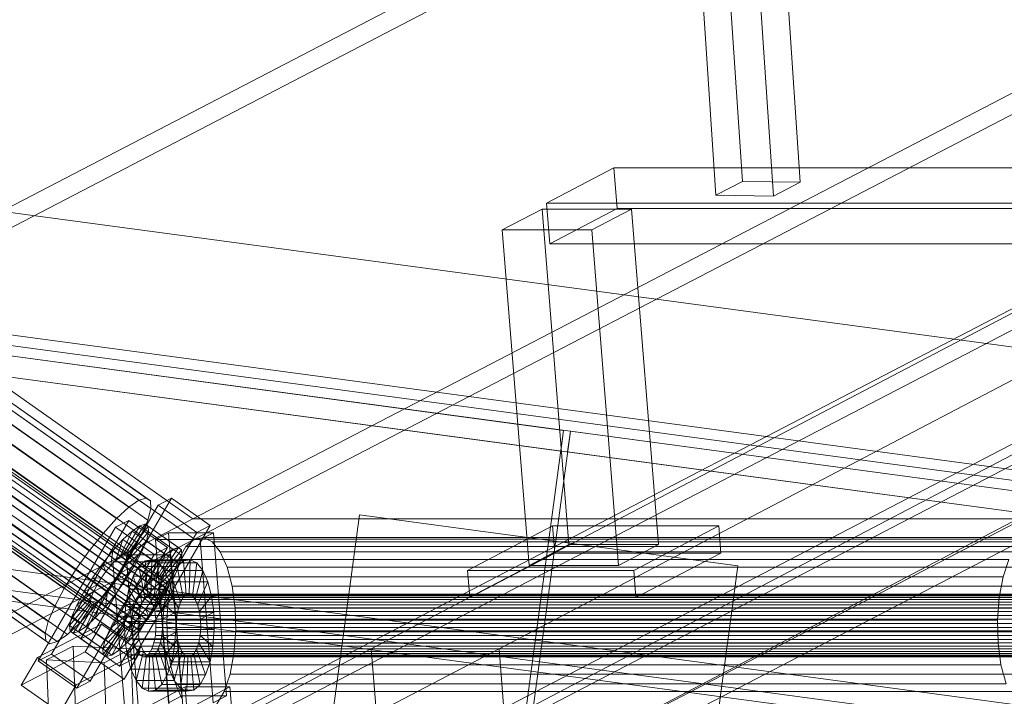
# Model space of a CAD drawing. Header units: millimetres. Extents: x -4738 to 65662, y -68080 to 6847.
# Tile 44 of 256: x -3677 to -3394, y -35137 to -34942. Entities that reach past the tile are written whole.
import ezdxf

# ---------------------------------------------------------------- set-up
doc = ezdxf.new("R2010")
doc.units = ezdxf.units.MM
for name, color, linetype, lineweight in [('COTAS_P', 1, 'Continuous', 0), ('frontal_C09', 7, 'Continuous', 0), ('frontal_C10', 7, 'Continuous', 0)]:
    doc.layers.add(name, color=color, linetype=linetype, lineweight=lineweight)
doc.dimstyles.new('R19_100', dxfattribs={"dimtxt": 250, "dimasz": 150, "dimexe": 150, "dimexo": 80, "dimgap": 100, "dimtad": 1, "dimtih": 1, "dimtoh": 1, "dimdsep": 46, "dimcen": 0.09, "dimadec": 0, "dimazin": 0, "dimtfac": 1, "dimtdec": 4, "dimtofl": 0, "dimtmove": 0, "dimatfit": 3, "dimfxl": 1, "dimtolj": 1, "dimtzin": 0, "dimarcsym": 0})

# ---------------------------------------------------------------- blocks, each defined once
blk = doc.blocks.new('DIM_R30_46')
at = {"layer": 'COTAS_P'}
for p, q in [((-4100, -35030), (-4219.91, -35921.98)), ((140, -35600), (20.09, -36491.98)), ((-4219.91, -35921.98), (-4065.25, -35897.36)), ((20.09, -36491.98), (-4219.91, -35921.98)), ((-4219.91, -35921.98), (-4077.24, -35986.56)), ((20.09, -36491.98), (-122.58, -36427.39)), ((20.09, -36491.98), (-134.57, -36516.59))]:
    blk.add_line(p, q, dxfattribs=at)
blk.add_text('4278.14 P', height=250, rotation=172.3434, dxfattribs=at).set_placement((-2113.24, -36306.08))

msp = doc.modelspace()

# ---------------------------------------------------------------- linework, layer by layer
at = {"layer": 'frontal_C09'}
for p, q in [((92.26, -35504.79), (-4028.81, -34950.779)), ((147.061, -35547.473), (-4092.939, -34977.473)), ((146.662, -35550.446), (-4093.338, -34980.446)), ((87.596, -35539.478), (-4033.473, -34985.467)), ((77.286, -35541.119), (-4023.962, -34989.772)), ((76.886, -35544.093), (-4024.362, -34992.746)), ((-3520.75, -35060.448), (-3994.629, -34996.743)), ((47.154, -35540.095), (-3994.629, -34996.743)), ((-3521.55, -35066.395), (-3995.429, -35002.689)), ((46.354, -35546.042), (-3995.429, -35002.689)), ((207.511, -35623.202), (-4171.241, -35034.549)), ((206.711, -35629.148), (-4172.041, -35040.495)), ((206.311, -35632.121), (-4172.44, -35043.468)), ((-3520.75, -35060.448), (-3543.001, -35225.959)), ((-3541.018, -35226.226), (-3518.768, -35060.715)), ((-3520.75, -35060.448), (-3521.55, -35066.395)), ((-3519.568, -35066.661), (-3518.768, -35060.715)), ((-2331.449, -35220.331), (-3518.768, -35060.715)), ((-2332.248, -35226.277), (-3519.568, -35066.661)), ((-3594.846, -35198.809), (-3579.523, -35084.835)), ((-3470.504, -35099.491), (-3579.523, -35084.835)), ((-3470.504, -35099.491), (-3485.826, -35213.465))]:
    msp.add_line(p, q, dxfattribs=at)
at = {"layer": 'frontal_C10'}
for p, q in [((-3482.426, -34790.191), (-3469.192, -34988.692)), ((-3452.605, -34988.942), (-3465.838, -34790.441)), ((-3476.848, -34992.702), (-3490.082, -34794.201)), ((-3460.261, -34992.952), (-3473.495, -34794.451)), ((-3723.437, -35018.463), (-3348.158, -34823.48)), ((-3347.691, -34829.36), (-3722.97, -35024.343)), ((-3116.784, -34882.786), (-3576.163, -35123.359)), ((-3539.343, -35123.359), (-3079.964, -34882.786)), ((-3627.602, -35085.916), (-3252.324, -34890.933)), ((-3507.938, -35085.916), (-3132.659, -34890.933)), ((-3251.857, -34896.813), (-3627.136, -35091.796)), ((-3132.192, -34896.813), (-3507.471, -35091.796)), ((-3573.03, -35162.547), (-3113.65, -34921.974)), ((-3536.21, -35162.547), (-3076.83, -34921.974)), ((-3643.127, -35080.564), (-3822.816, -34954.089)), ((-3641.005, -35079.94), (-3820.694, -34953.466)), ((-3639.83, -35080.748), (-3819.519, -34954.274)), ((-3637.39, -35104.554), (-3845.83, -34957.844)), ((-3636.354, -35103.841), (-3844.794, -34957.131)), ((-3635.602, -35103.62), (-3844.042, -34956.91)), ((-3635.186, -35103.906), (-3843.625, -34957.196)), ((-3635.133, -35104.68), (-3843.573, -34957.97)), ((-3646.051, -35082.576), (-3825.74, -34956.102)), ((-3639.682, -35082.932), (-3819.371, -34956.458)), ((-3640.018, -35107.232), (-3848.458, -34960.522)), ((-3638.64, -35105.711), (-3847.08, -34959)), ((-3636.11, -35107.451), (-3844.549, -34960.74)), ((-3635.448, -35105.889), (-3843.888, -34959.179)), ((-3649.578, -35085.84), (-3829.268, -34959.366)), ((-3640.571, -35086.344), (-3820.26, -34959.87)), ((-3641.431, -35109.014), (-3849.871, -34962.304)), ((-3845.511, -34962.548), (-3637.072, -35109.258)), ((-3653.469, -35090.134), (-3833.158, -34963.659)), ((-3643.98, -35112.867), (-3852.42, -34966.156)), ((-3642.783, -35110.936), (-3851.222, -34964.226)), ((-3639.62, -35113.111), (-3848.06, -34966.4)), ((-3638.269, -35111.189), (-3846.709, -34964.478)), ((-3642.437, -35090.751), (-3822.126, -34964.277)), ((-3644.942, -35114.674), (-3853.382, -34967.964)), ((-3641.034, -35114.893), (-3849.473, -34968.183)), ((-3657.457, -35095.164), (-3837.146, -34968.69)), ((-3824.842, -34969.378), (-3645.152, -35095.853)), ((-3645.919, -35117.445), (-3854.358, -34970.734)), ((-3645.866, -35118.219), (-3854.306, -34971.508)), ((-3645.604, -35116.236), (-3854.043, -34969.525)), ((-3645.45, -35118.505), (-3853.89, -34971.795)), ((-3644.698, -35118.284), (-3853.138, -34971.574)), ((-3643.662, -35117.571), (-3852.102, -34970.861)), ((-3642.412, -35116.415), (-3850.852, -34969.704)), ((-3661.27, -35100.588), (-3840.96, -34974.114)), ((-3648.532, -35101.301), (-3828.221, -34974.826)), ((-3664.65, -35106.037), (-3844.339, -34979.562)), ((-3652.346, -35106.725), (-3832.035, -34980.251)), ((-3667.365, -35111.138), (-3847.055, -34984.664)), ((-3656.334, -35111.755), (-3836.023, -34985.281)), ((-3506.238, -34984.793), (-3525.685, -34994.977)), ((-2723.816, -34984.793), (-3506.238, -34984.793)), ((-3506.238, -34984.793), (-3505.298, -34996.549)), ((-3669.231, -35115.545), (-3848.921, -34989.07)), ((-3476.848, -34992.702), (-3469.192, -34988.692)), ((-3469.192, -34988.692), (-3452.605, -34988.942)), ((-3452.605, -34988.942), (-3460.261, -34992.952)), ((-3660.224, -35116.049), (-3839.913, -34989.574)), ((-3670.12, -35118.957), (-3849.81, -34992.482)), ((-3669.973, -35121.141), (-3849.662, -34994.667)), ((-3666.676, -35121.326), (-3846.365, -34994.851)), ((-3663.751, -35119.313), (-3843.441, -34992.839)), ((-3525.685, -34994.977), (-2743.263, -34994.977)), ((-3524.745, -35006.733), (-3525.685, -34994.977)), ((-3460.261, -34992.952), (-3476.848, -34992.702)), ((-3668.798, -35121.949), (-3848.487, -34995.474)), ((-3526.926, -34996.675), (-3538.41, -35002.689)), ((-3501.152, -34996.675), (-3526.926, -34996.675)), ((-3526.926, -34996.675), (-3519.195, -35093.355)), ((-3524.745, -35006.733), (-3505.298, -34996.549)), ((-3512.636, -35002.689), (-3501.152, -34996.675)), ((-3505.298, -34996.549), (-2722.876, -34996.549)), ((-3493.421, -35093.355), (-3501.152, -34996.675)), ((-3538.41, -35002.689), (-3512.636, -35002.689)), ((-3530.68, -35099.37), (-3538.41, -35002.689)), ((-3512.636, -35002.689), (-3504.906, -35099.37)), ((-2742.323, -35006.733), (-3524.745, -35006.733)), ((-3723.437, -35018.463), (-3627.602, -35085.916)), ((-3303.141, -35018.463), (-3678.419, -35213.446)), ((-3627.136, -35091.796), (-3722.97, -35024.343)), ((-3677.953, -35219.326), (-3302.674, -35024.343)), ((-3633.783, -35079.966), (-3656.034, -35118.481)), ((-3643.127, -35080.564), (-3641.005, -35079.94)), ((-3641.005, -35079.94), (-3639.83, -35080.748)), ((-3633.783, -35079.966), (-3637.621, -35081.971)), ((-3622.602, -35087.835), (-3633.783, -35079.966)), ((-3659.873, -35120.486), (-3637.621, -35081.971)), ((-3649.578, -35085.84), (-3646.051, -35082.576)), ((-3646.051, -35082.576), (-3643.127, -35080.564)), ((-3639.682, -35082.932), (-3640.571, -35086.344)), ((-3639.83, -35080.748), (-3639.682, -35082.932)), ((-3637.621, -35081.971), (-3626.441, -35089.84)), ((-4002.881, -35280.899), (-3627.602, -35085.916)), ((-3883.216, -35280.899), (-3507.938, -35085.916)), ((-3763.552, -35280.899), (-3388.273, -35085.916)), ((-3672.155, -35126.901), (-3649.903, -35088.386)), ((-3646.065, -35086.381), (-3668.316, -35124.896)), ((-3653.469, -35090.134), (-3649.578, -35085.84)), ((-3646.065, -35086.381), (-3649.903, -35088.386)), ((-3649.903, -35088.386), (-3638.723, -35096.255)), ((-3642.899, -35087.947), (-3647.535, -35095.971)), ((-3641.312, -35087.481), (-3646.783, -35095.751)), ((-3640.433, -35088.085), (-3646.366, -35096.037)), ((-3634.884, -35094.251), (-3646.065, -35086.381)), ((-3642.899, -35087.947), (-3645.086, -35089.453)), ((-3644.854, -35126.35), (-3622.602, -35087.835)), ((-3641.312, -35087.481), (-3642.899, -35087.947)), ((-3633.315, -35094.693), (-3642.899, -35087.947)), ((-3640.571, -35086.344), (-3642.437, -35090.751)), ((-3640.433, -35088.085), (-3641.312, -35087.481)), ((-3631.728, -35094.226), (-3641.312, -35087.481)), ((-3640.322, -35089.719), (-3640.433, -35088.085)), ((-3630.849, -35094.831), (-3640.433, -35088.085)), ((-3627.602, -35085.916), (-3507.938, -35085.916)), ((-3626.441, -35089.84), (-3622.602, -35087.835)), ((-3523.89, -35087.988), (-3548.39, -35100.818)), ((-3476.024, -35087.988), (-3523.89, -35087.988)), ((-3523.89, -35087.988), (-3523.263, -35095.826)), ((-3507.938, -35085.916), (-3388.273, -35085.916)), ((-3500.524, -35100.818), (-3476.024, -35087.988)), ((-3475.397, -35095.826), (-3476.024, -35087.988)), ((-3657.457, -35095.164), (-3653.469, -35090.134)), ((-3626.441, -35089.84), (-3648.692, -35128.355)), ((-3645.086, -35089.453), (-3648.571, -35096.685)), ((-3645.086, -35089.453), (-3647.725, -35091.895)), ((-3640.322, -35089.719), (-3646.314, -35096.811)), ((-3642.437, -35090.751), (-3645.152, -35095.853)), ((-3635.503, -35096.198), (-3645.086, -35089.453)), ((-3640.987, -35092.272), (-3640.322, -35089.719)), ((-3630.739, -35096.465), (-3640.322, -35089.719)), ((-3634.557, -35089.938), (-3638.385, -35091.942)), ((-3621.67, -35089.938), (-3634.557, -35089.938)), ((-3634.557, -35089.938), (-3630.797, -35136.963)), ((-3624.551, -35091.326), (-3627.136, -35091.796)), ((-3625.498, -35091.942), (-3621.67, -35089.938)), ((-3622.007, -35092.584), (-3624.551, -35091.326)), ((-3385.222, -35091.326), (-3624.551, -35091.326)), ((-3617.91, -35136.963), (-3621.67, -35089.938)), ((-3627.136, -35091.796), (-4002.414, -35286.779)), ((-3507.471, -35091.796), (-3882.75, -35286.779)), ((-3387.806, -35091.796), (-3763.085, -35286.779)), ((-3657.136, -35132.766), (-3634.884, -35094.251)), ((-3647.725, -35091.895), (-3650.635, -35095.106)), ((-3647.725, -35091.895), (-3649.821, -35097.841)), ((-3638.142, -35098.64), (-3647.725, -35091.895)), ((-3640.987, -35092.272), (-3646.629, -35098.02)), ((-3642.383, -35095.568), (-3640.987, -35092.272)), ((-3631.404, -35099.017), (-3640.987, -35092.272)), ((-3638.723, -35096.255), (-3634.884, -35094.251)), ((-3638.385, -35091.942), (-3625.498, -35091.942)), ((-3634.625, -35138.968), (-3638.385, -35091.942)), ((-3637.199, -35102.496), (-3631.728, -35094.226)), ((-3633.315, -35094.693), (-3631.728, -35094.226)), ((-3629.585, -35093.962), (-3631.731, -35097.676)), ((-3631.728, -35094.226), (-3630.849, -35094.831)), ((-3627.136, -35091.796), (-3629.585, -35093.962)), ((-3390.255, -35093.962), (-3629.585, -35093.962)), ((-3507.471, -35091.796), (-3627.136, -35091.796)), ((-3387.806, -35091.796), (-3627.136, -35091.796)), ((-3625.498, -35091.942), (-3621.738, -35138.968)), ((-3619.677, -35095.484), (-3622.007, -35092.584)), ((-3382.678, -35092.584), (-3622.007, -35092.584)), ((-3530.68, -35099.37), (-3519.195, -35093.355)), ((-3519.195, -35093.355), (-3493.421, -35093.355)), ((-3387.806, -35091.796), (-3507.471, -35091.796)), ((-3493.421, -35093.355), (-3504.906, -35099.37)), ((-3661.27, -35100.588), (-3657.457, -35095.164)), ((-3638.723, -35096.255), (-3660.974, -35134.77)), ((-3650.635, -35095.106), (-3653.618, -35098.869)), ((-3650.635, -35095.106), (-3651.199, -35099.362)), ((-3641.052, -35101.852), (-3650.635, -35095.106)), ((-3646.807, -35096.353), (-3650.635, -35098.358)), ((-3649.821, -35097.841), (-3648.571, -35096.685)), ((-3648.571, -35096.685), (-3647.535, -35095.971)), ((-3648.571, -35096.685), (-3638.987, -35103.43)), ((-3645.152, -35095.853), (-3648.532, -35101.301)), ((-3647.535, -35095.971), (-3646.783, -35095.751)), ((-3647.535, -35095.971), (-3637.951, -35102.717)), ((-3642.383, -35095.568), (-3647.29, -35099.581)), ((-3633.92, -35096.353), (-3646.807, -35096.353)), ((-3646.807, -35096.353), (-3643.047, -35143.378)), ((-3646.783, -35095.751), (-3646.366, -35096.037)), ((-3646.783, -35095.751), (-3637.199, -35102.496)), ((-3646.314, -35096.811), (-3646.629, -35098.02)), ((-3646.366, -35096.037), (-3646.314, -35096.811)), ((-3646.366, -35096.037), (-3636.783, -35102.782)), ((-3646.314, -35096.811), (-3636.731, -35103.556)), ((-3644.414, -35099.384), (-3642.383, -35095.568)), ((-3632.8, -35102.313), (-3642.383, -35095.568)), ((-3638.987, -35103.43), (-3635.503, -35096.198)), ((-3638.142, -35098.64), (-3635.503, -35096.198)), ((-3637.951, -35102.717), (-3633.315, -35094.693)), ((-3637.748, -35098.358), (-3633.92, -35096.353)), ((-3636.783, -35102.782), (-3630.849, -35094.831)), ((-3636.731, -35103.556), (-3630.739, -35096.465)), ((-3635.503, -35096.198), (-3633.315, -35094.693)), ((-3630.16, -35143.378), (-3633.92, -35096.353)), ((-3630.739, -35096.465), (-3631.404, -35099.017)), ((-3630.849, -35094.831), (-3630.739, -35096.465)), ((-3617.72, -35099.829), (-3619.677, -35095.484)), ((-3380.348, -35095.484), (-3619.677, -35095.484)), ((-3547.763, -35108.656), (-3523.263, -35095.826)), ((-3523.263, -35095.826), (-3475.397, -35095.826)), ((-3475.397, -35095.826), (-3499.898, -35108.656)), ((-3653.618, -35098.869), (-3656.471, -35102.926)), ((-3653.618, -35098.869), (-3652.612, -35101.145)), ((-3644.035, -35105.614), (-3653.618, -35098.869)), ((-3652.612, -35101.145), (-3651.199, -35099.362)), ((-3651.199, -35099.362), (-3649.821, -35097.841)), ((-3651.199, -35099.362), (-3641.616, -35106.108)), ((-3650.635, -35098.358), (-3637.748, -35098.358)), ((-3646.875, -35145.383), (-3650.635, -35098.358)), ((-3649.821, -35097.841), (-3640.237, -35104.586)), ((-3648.252, -35101.389), (-3644.414, -35099.384)), ((-3647.29, -35099.581), (-3648.252, -35101.389)), ((-3646.629, -35098.02), (-3647.29, -35099.581)), ((-3647.29, -35099.581), (-3637.707, -35106.326)), ((-3646.942, -35103.46), (-3644.414, -35099.384)), ((-3646.629, -35098.02), (-3637.046, -35104.765)), ((-3643.194, -35099.687), (-3644.8, -35102.465)), ((-3644.414, -35099.384), (-3634.831, -35106.129)), ((-3641.362, -35098.066), (-3643.194, -35099.687)), ((-3643.194, -35099.687), (-3641.447, -35108.631)), ((-3632.148, -35099.687), (-3643.194, -35099.687)), ((-3639.429, -35097.715), (-3641.362, -35098.066)), ((-3641.362, -35098.066), (-3640.579, -35107.863)), ((-3630.316, -35098.066), (-3641.362, -35098.066)), ((-3641.052, -35101.852), (-3638.142, -35098.64)), ((-3640.237, -35104.586), (-3638.142, -35098.64)), ((-3639.429, -35097.715), (-3639.663, -35107.697)), ((-3637.526, -35098.656), (-3639.429, -35097.715)), ((-3628.383, -35097.715), (-3639.429, -35097.715)), ((-3637.526, -35098.656), (-3638.762, -35108.143)), ((-3637.748, -35098.358), (-3633.988, -35145.383)), ((-3635.783, -35100.825), (-3637.526, -35098.656)), ((-3626.48, -35098.656), (-3637.526, -35098.656)), ((-3637.046, -35104.765), (-3631.404, -35099.017)), ((-3633.754, -35102.465), (-3632.148, -35099.687)), ((-3631.731, -35097.676), (-3633.429, -35102.685)), ((-3631.404, -35099.017), (-3632.8, -35102.313)), ((-3632.148, -35099.687), (-3630.316, -35098.066)), ((-3630.401, -35108.631), (-3632.148, -35099.687)), ((-3392.402, -35097.676), (-3631.731, -35097.676)), ((-3630.316, -35098.066), (-3628.383, -35097.715)), ((-3629.533, -35107.863), (-3630.316, -35098.066)), ((-3628.617, -35107.697), (-3628.383, -35097.715)), ((-3628.383, -35097.715), (-3626.48, -35098.656)), ((-3627.716, -35108.143), (-3626.48, -35098.656)), ((-3626.48, -35098.656), (-3624.737, -35100.825)), ((-3616.269, -35105.322), (-3617.72, -35099.829)), ((-3378.391, -35099.829), (-3617.72, -35099.829)), ((-3504.906, -35099.37), (-3530.68, -35099.37)), ((-3394.099, -35102.685), (-3392.402, -35097.676)), ((-3664.65, -35106.037), (-3661.27, -35100.588)), ((-3653.963, -35103.067), (-3652.612, -35101.145)), ((-3652.612, -35101.145), (-3643.029, -35107.89)), ((-3648.532, -35101.301), (-3652.346, -35106.725)), ((-3648.252, -35101.389), (-3649.45, -35103.319)), ((-3638.669, -35108.134), (-3648.252, -35101.389)), ((-3644.8, -35102.465), (-3646.07, -35106.212)), ((-3644.8, -35102.465), (-3642.207, -35109.947)), ((-3633.754, -35102.465), (-3644.8, -35102.465)), ((-3644.035, -35105.614), (-3641.052, -35101.852)), ((-3641.616, -35106.108), (-3641.052, -35101.852)), ((-3637.951, -35102.717), (-3638.987, -35103.43)), ((-3637.199, -35102.496), (-3637.951, -35102.717)), ((-3635.783, -35100.825), (-3637.936, -35109.17)), ((-3637.707, -35106.326), (-3632.8, -35102.313)), ((-3636.783, -35102.782), (-3637.199, -35102.496)), ((-3636.731, -35103.556), (-3636.783, -35102.782)), ((-3634.319, -35104.075), (-3635.783, -35100.825)), ((-3624.737, -35100.825), (-3635.783, -35100.825)), ((-3635.024, -35106.212), (-3633.754, -35102.465)), ((-3632.8, -35102.313), (-3634.831, -35106.129)), ((-3633.429, -35102.685), (-3634.562, -35108.648)), ((-3631.161, -35109.947), (-3633.754, -35102.465)), ((-3394.099, -35102.685), (-3633.429, -35102.685)), ((-3626.89, -35109.17), (-3624.737, -35100.825)), ((-3624.737, -35100.825), (-3623.273, -35104.075)), ((-3548.39, -35100.818), (-3500.524, -35100.818)), ((-3547.763, -35108.656), (-3548.39, -35100.818)), ((-3500.524, -35100.818), (-3499.898, -35108.656)), ((-3395.232, -35108.648), (-3394.099, -35102.685)), ((-3656.471, -35102.926), (-3658.999, -35107.002)), ((-3658.999, -35107.002), (-3655.161, -35104.997)), ((-3656.471, -35102.926), (-3653.963, -35103.067)), ((-3646.888, -35109.672), (-3656.471, -35102.926)), ((-3656.123, -35106.805), (-3655.161, -35104.997)), ((-3655.161, -35104.997), (-3653.963, -35103.067)), ((-3655.161, -35104.997), (-3645.578, -35111.743)), ((-3653.963, -35103.067), (-3644.38, -35109.812)), ((-3650.801, -35105.241), (-3652.214, -35107.024)), ((-3649.45, -35103.319), (-3650.801, -35105.241)), ((-3649.795, -35107.517), (-3650.801, -35105.241)), ((-3650.801, -35105.241), (-3641.218, -35111.987)), ((-3649.795, -35107.517), (-3646.942, -35103.46)), ((-3646.942, -35103.46), (-3649.45, -35103.319)), ((-3649.45, -35103.319), (-3639.866, -35110.065)), ((-3637.359, -35110.205), (-3646.942, -35103.46)), ((-3646.888, -35109.672), (-3644.035, -35105.614)), ((-3643.029, -35107.89), (-3644.035, -35105.614)), ((-3640.237, -35104.586), (-3641.616, -35106.108)), ((-3638.987, -35103.43), (-3640.237, -35104.586)), ((-3638.64, -35105.711), (-3637.39, -35104.554)), ((-3637.707, -35106.326), (-3637.046, -35104.765)), ((-3637.39, -35104.554), (-3636.354, -35103.841)), ((-3634.319, -35104.075), (-3637.243, -35110.709)), ((-3637.046, -35104.765), (-3636.731, -35103.556)), ((-3636.354, -35103.841), (-3635.602, -35103.62)), ((-3635.602, -35103.62), (-3635.186, -35103.906)), ((-3635.133, -35104.68), (-3635.448, -35105.889)), ((-3635.186, -35103.906), (-3635.133, -35104.68)), ((-3633.233, -35108.184), (-3634.319, -35104.075)), ((-3623.273, -35104.075), (-3634.319, -35104.075)), ((-3626.197, -35110.709), (-3623.273, -35104.075)), ((-3623.273, -35104.075), (-3622.188, -35108.184)), ((-3615.422, -35111.589), (-3616.269, -35105.322)), ((-3376.939, -35105.322), (-3616.269, -35105.322)), ((-3667.365, -35111.138), (-3664.65, -35106.037)), ((-3662.426, -35114.115), (-3656.784, -35108.366)), ((-3661.03, -35110.818), (-3656.123, -35106.805)), ((-3658.999, -35107.002), (-3661.03, -35110.818)), ((-3649.416, -35113.747), (-3658.999, -35107.002)), ((-3657.099, -35109.575), (-3656.784, -35108.366)), ((-3656.784, -35108.366), (-3656.123, -35106.805)), ((-3656.784, -35108.366), (-3647.201, -35115.112)), ((-3652.346, -35106.725), (-3656.334, -35111.755)), ((-3656.123, -35106.805), (-3646.54, -35113.55)), ((-3652.214, -35107.024), (-3653.593, -35108.545)), ((-3652.778, -35111.28), (-3652.214, -35107.024)), ((-3652.778, -35111.28), (-3649.795, -35107.517)), ((-3652.214, -35107.024), (-3642.631, -35113.769)), ((-3640.212, -35114.262), (-3649.795, -35107.517)), ((-3646.07, -35106.212), (-3646.917, -35110.672)), ((-3646.07, -35106.212), (-3642.809, -35111.722)), ((-3635.024, -35106.212), (-3646.07, -35106.212)), ((-3643.029, -35107.89), (-3644.38, -35109.812)), ((-3642.42, -35107.863), (-3643.288, -35108.631)), ((-3641.616, -35106.108), (-3643.029, -35107.89)), ((-3641.504, -35107.697), (-3642.42, -35107.863)), ((-3369.953, -35107.863), (-3642.42, -35107.863)), ((-3640.603, -35108.143), (-3641.504, -35107.697)), ((-3369.037, -35107.697), (-3641.504, -35107.697)), ((-3641.447, -35108.631), (-3640.579, -35107.863)), ((-3641.431, -35109.014), (-3640.018, -35107.232)), ((-3639.777, -35109.17), (-3640.603, -35108.143)), ((-3368.136, -35108.143), (-3640.603, -35108.143)), ((-3640.579, -35107.863), (-3639.663, -35107.697)), ((-3640.579, -35107.863), (-3629.533, -35107.863)), ((-3640.018, -35107.232), (-3638.64, -35105.711)), ((-3639.866, -35110.065), (-3638.669, -35108.134)), ((-3639.663, -35107.697), (-3638.762, -35108.143)), ((-3639.663, -35107.697), (-3628.617, -35107.697)), ((-3638.762, -35108.143), (-3637.936, -35109.17)), ((-3638.762, -35108.143), (-3627.716, -35108.143)), ((-3634.831, -35106.129), (-3638.669, -35108.134)), ((-3638.669, -35108.134), (-3637.707, -35106.326)), ((-3634.831, -35106.129), (-3637.359, -35110.205)), ((-3636.11, -35107.451), (-3637.072, -35109.258)), ((-3633.233, -35108.184), (-3636.728, -35112.656)), ((-3635.448, -35105.889), (-3636.11, -35107.451)), ((-3635.871, -35110.672), (-3635.024, -35106.212)), ((-3631.763, -35111.722), (-3635.024, -35106.212)), ((-3632.6, -35112.872), (-3633.233, -35108.184)), ((-3622.188, -35108.184), (-3633.233, -35108.184)), ((-3629.533, -35107.863), (-3630.401, -35108.631)), ((-3628.617, -35107.697), (-3629.533, -35107.863)), ((-3627.716, -35108.143), (-3628.617, -35107.697)), ((-3626.89, -35109.17), (-3627.716, -35108.143)), ((-3625.683, -35112.656), (-3622.188, -35108.184)), ((-3622.188, -35108.184), (-3621.554, -35112.872)), ((-3669.231, -35115.545), (-3667.365, -35111.138)), ((-3663.091, -35116.667), (-3657.099, -35109.575)), ((-3662.981, -35118.301), (-3657.047, -35110.349)), ((-3661.03, -35110.818), (-3662.426, -35114.115)), ((-3662.102, -35118.905), (-3656.631, -35110.636)), ((-3651.447, -35117.563), (-3661.03, -35110.818)), ((-3660.514, -35118.439), (-3655.879, -35110.415)), ((-3658.327, -35116.933), (-3654.843, -35109.702)), ((-3657.099, -35109.575), (-3647.516, -35116.321)), ((-3657.047, -35110.349), (-3657.099, -35109.575)), ((-3657.047, -35110.349), (-3647.464, -35117.095)), ((-3656.631, -35110.636), (-3657.047, -35110.349)), ((-3655.879, -35110.415), (-3656.631, -35110.636)), ((-3656.631, -35110.636), (-3647.047, -35117.381)), ((-3654.843, -35109.702), (-3655.879, -35110.415)), ((-3655.879, -35110.415), (-3646.295, -35117.16)), ((-3655.688, -35114.492), (-3653.593, -35108.545)), ((-3655.688, -35114.492), (-3652.778, -35111.28)), ((-3653.593, -35108.545), (-3654.843, -35109.702)), ((-3654.843, -35109.702), (-3645.259, -35116.447)), ((-3653.593, -35108.545), (-3644.009, -35115.29)), ((-3643.195, -35118.025), (-3652.778, -35111.28)), ((-3649.416, -35113.747), (-3646.888, -35109.672)), ((-3646.917, -35110.672), (-3647.285, -35115.542)), ((-3646.917, -35110.672), (-3643.21, -35113.835)), ((-3635.871, -35110.672), (-3646.917, -35110.672)), ((-3644.38, -35109.812), (-3646.888, -35109.672)), ((-3644.38, -35109.812), (-3645.578, -35111.743)), ((-3644.048, -35109.947), (-3644.65, -35111.722)), ((-3643.288, -35108.631), (-3644.048, -35109.947)), ((-3371.581, -35109.947), (-3644.048, -35109.947)), ((-3643.98, -35112.867), (-3642.783, -35110.936)), ((-3370.82, -35108.631), (-3643.288, -35108.631)), ((-3642.809, -35111.722), (-3642.207, -35109.947)), ((-3642.783, -35110.936), (-3641.431, -35109.014)), ((-3642.207, -35109.947), (-3641.447, -35108.631)), ((-3642.207, -35109.947), (-3631.161, -35109.947)), ((-3641.447, -35108.631), (-3630.401, -35108.631)), ((-3641.218, -35111.987), (-3639.866, -35110.065)), ((-3637.359, -35110.205), (-3640.212, -35114.262)), ((-3639.866, -35110.065), (-3637.359, -35110.205)), ((-3639.084, -35110.709), (-3639.777, -35109.17)), ((-3367.31, -35109.17), (-3639.777, -35109.17)), ((-3638.269, -35111.189), (-3639.62, -35113.111)), ((-3638.569, -35112.656), (-3639.084, -35110.709)), ((-3366.617, -35110.709), (-3639.084, -35110.709)), ((-3637.072, -35109.258), (-3638.269, -35111.189)), ((-3637.936, -35109.17), (-3637.243, -35110.709)), ((-3637.936, -35109.17), (-3626.89, -35109.17)), ((-3637.243, -35110.709), (-3636.728, -35112.656)), ((-3637.243, -35110.709), (-3626.197, -35110.709)), ((-3636.239, -35115.542), (-3635.871, -35110.672)), ((-3632.164, -35113.835), (-3635.871, -35110.672)), ((-3634.562, -35108.648), (-3635.053, -35115.159)), ((-3395.232, -35108.648), (-3634.562, -35108.648)), ((-3631.161, -35109.947), (-3631.763, -35111.722)), ((-3630.401, -35108.631), (-3631.161, -35109.947)), ((-3626.197, -35110.709), (-3626.89, -35109.17)), ((-3625.683, -35112.656), (-3626.197, -35110.709)), ((-3499.898, -35108.656), (-3547.763, -35108.656)), ((-3395.724, -35115.159), (-3395.232, -35108.648)), ((-3662.426, -35114.115), (-3663.091, -35116.667)), ((-3652.843, -35120.86), (-3662.426, -35114.115)), ((-3656.334, -35111.755), (-3660.224, -35116.049)), ((-3646.54, -35113.55), (-3651.447, -35117.563)), ((-3651.447, -35117.563), (-3649.416, -35113.747)), ((-3645.578, -35111.743), (-3649.416, -35113.747)), ((-3646.54, -35113.55), (-3647.201, -35115.112)), ((-3645.578, -35111.743), (-3646.54, -35113.55)), ((-3645.051, -35113.835), (-3645.225, -35116.141)), ((-3644.65, -35111.722), (-3645.051, -35113.835)), ((-3372.584, -35113.835), (-3645.051, -35113.835)), ((-3644.942, -35114.674), (-3643.98, -35112.867)), ((-3372.183, -35111.722), (-3644.65, -35111.722)), ((-3644.009, -35115.29), (-3642.631, -35113.769)), ((-3643.384, -35116.141), (-3643.21, -35113.835)), ((-3643.21, -35113.835), (-3642.809, -35111.722)), ((-3643.21, -35113.835), (-3632.164, -35113.835)), ((-3642.631, -35113.769), (-3643.195, -35118.025)), ((-3642.809, -35111.722), (-3631.763, -35111.722)), ((-3642.631, -35113.769), (-3641.218, -35111.987)), ((-3641.218, -35111.987), (-3640.212, -35114.262)), ((-3639.62, -35113.111), (-3641.034, -35114.893)), ((-3638.27, -35114.876), (-3638.569, -35112.656)), ((-3366.102, -35112.656), (-3638.569, -35112.656)), ((-3636.728, -35112.656), (-3636.429, -35114.876)), ((-3636.728, -35112.656), (-3625.683, -35112.656)), ((-3636.429, -35114.876), (-3632.6, -35112.872)), ((-3632.6, -35112.872), (-3621.554, -35112.872)), ((-3632.463, -35117.819), (-3632.6, -35112.872)), ((-3632.164, -35113.835), (-3632.338, -35116.141)), ((-3631.763, -35111.722), (-3632.164, -35113.835)), ((-3625.383, -35114.876), (-3625.683, -35112.656)), ((-3621.554, -35112.872), (-3625.383, -35114.876)), ((-3621.554, -35112.872), (-3621.417, -35117.819)), ((-3615.239, -35118.203), (-3615.422, -35111.589)), ((-3615.422, -35111.589), (-3376.093, -35111.589)), ((-3653.956, -35116.275), (-3672.379, -35125.898)), ((-3670.12, -35118.957), (-3669.231, -35115.545)), ((-3660.224, -35116.049), (-3663.751, -35119.313)), ((-3653.508, -35123.412), (-3663.091, -35116.667)), ((-3663.091, -35116.667), (-3662.981, -35118.301)), ((-3660.514, -35118.439), (-3658.327, -35116.933)), ((-3653.956, -35116.275), (-3658.591, -35124.299)), ((-3658.327, -35116.933), (-3655.688, -35114.492)), ((-3648.743, -35123.679), (-3658.327, -35116.933)), ((-3646.105, -35121.237), (-3655.688, -35114.492)), ((-3642.775, -35124.144), (-3653.956, -35116.275)), ((-3647.516, -35116.321), (-3653.508, -35123.412)), ((-3647.201, -35115.112), (-3652.843, -35120.86)), ((-3645.259, -35116.447), (-3648.743, -35123.679)), ((-3647.201, -35115.112), (-3647.516, -35116.321)), ((-3647.516, -35116.321), (-3647.464, -35117.095)), ((-3647.285, -35115.542), (-3643.384, -35116.141)), ((-3636.239, -35115.542), (-3647.285, -35115.542)), ((-3647.285, -35115.542), (-3647.147, -35120.49)), ((-3646.295, -35117.16), (-3645.259, -35116.447)), ((-3644.009, -35115.29), (-3646.105, -35121.237)), ((-3645.919, -35117.445), (-3645.604, -35116.236)), ((-3645.604, -35116.236), (-3644.942, -35114.674)), ((-3645.259, -35116.447), (-3644.009, -35115.29)), ((-3645.225, -35116.141), (-3645.16, -35118.485)), ((-3372.758, -35116.141), (-3645.225, -35116.141)), ((-3642.412, -35116.415), (-3643.662, -35117.571)), ((-3643.384, -35116.141), (-3632.338, -35116.141)), ((-3643.319, -35118.485), (-3643.384, -35116.141)), ((-3640.212, -35114.262), (-3643.195, -35118.025)), ((-3641.034, -35114.893), (-3642.412, -35116.415)), ((-3638.205, -35117.22), (-3638.27, -35114.876)), ((-3638.27, -35114.876), (-3365.802, -35114.876)), ((-3625.383, -35114.876), (-3636.429, -35114.876)), ((-3636.429, -35114.876), (-3636.364, -35117.22)), ((-3632.338, -35116.141), (-3636.239, -35115.542)), ((-3636.101, -35120.49), (-3636.239, -35115.542)), ((-3635.053, -35115.159), (-3634.87, -35121.773)), ((-3395.724, -35115.159), (-3635.053, -35115.159)), ((-3632.338, -35116.141), (-3632.273, -35118.485)), ((-3625.318, -35117.22), (-3625.383, -35114.876)), ((-3395.54, -35121.773), (-3395.724, -35115.159)), ((-3669.973, -35121.141), (-3670.12, -35118.957)), ((-3663.751, -35119.313), (-3666.676, -35121.326)), ((-3653.397, -35125.046), (-3662.981, -35118.301)), ((-3662.981, -35118.301), (-3662.102, -35118.905)), ((-3662.102, -35118.905), (-3660.514, -35118.439)), ((-3652.518, -35125.65), (-3662.102, -35118.905)), ((-3650.931, -35125.184), (-3660.514, -35118.439)), ((-3659.873, -35120.486), (-3656.034, -35118.481)), ((-3656.034, -35118.481), (-3644.854, -35126.35)), ((-3647.464, -35117.095), (-3653.397, -35125.046)), ((-3652.843, -35120.86), (-3651.447, -35117.563)), ((-3647.047, -35117.381), (-3652.518, -35125.65)), ((-3646.295, -35117.16), (-3650.931, -35125.184)), ((-3647.464, -35117.095), (-3647.047, -35117.381)), ((-3647.147, -35120.49), (-3643.319, -35118.485)), ((-3647.047, -35117.381), (-3646.295, -35117.16)), ((-3643.195, -35118.025), (-3646.105, -35121.237)), ((-3645.866, -35118.219), (-3645.919, -35117.445)), ((-3645.45, -35118.505), (-3645.866, -35118.219)), ((-3644.698, -35118.284), (-3645.45, -35118.505)), ((-3645.16, -35118.485), (-3644.86, -35120.706)), ((-3372.693, -35118.485), (-3645.16, -35118.485)), ((-3643.662, -35117.571), (-3644.698, -35118.284)), ((-3643.319, -35118.485), (-3632.273, -35118.485)), ((-3643.019, -35120.706), (-3643.319, -35118.485)), ((-3638.78, -35121.64), (-3638.379, -35119.527)), ((-3638.379, -35119.527), (-3638.205, -35117.22)), ((-3365.911, -35119.527), (-3638.379, -35119.527)), ((-3365.737, -35117.22), (-3638.205, -35117.22)), ((-3636.538, -35119.527), (-3636.939, -35121.64)), ((-3636.364, -35117.22), (-3636.538, -35119.527)), ((-3632.831, -35122.689), (-3636.538, -35119.527)), ((-3636.538, -35119.527), (-3625.492, -35119.527)), ((-3632.463, -35117.819), (-3636.364, -35117.22)), ((-3636.364, -35117.22), (-3625.318, -35117.22)), ((-3632.273, -35118.485), (-3636.101, -35120.49)), ((-3632.831, -35122.689), (-3632.463, -35117.819)), ((-3621.417, -35117.819), (-3632.463, -35117.819)), ((-3632.273, -35118.485), (-3631.973, -35120.706)), ((-3625.893, -35121.64), (-3625.492, -35119.527)), ((-3625.492, -35119.527), (-3625.318, -35117.22)), ((-3625.492, -35119.527), (-3621.785, -35122.689)), ((-3625.318, -35117.22), (-3621.417, -35117.819)), ((-3621.417, -35117.819), (-3621.785, -35122.689)), ((-3615.73, -35124.713), (-3615.239, -35118.203)), ((-3375.91, -35118.203), (-3615.239, -35118.203)), ((-3668.798, -35121.949), (-3669.973, -35121.141)), ((-3662.057, -35122.609), (-3669.713, -35126.619)), ((-3666.676, -35121.326), (-3668.798, -35121.949)), ((-3645.441, -35123.422), (-3662.057, -35122.609)), ((-3662.057, -35122.609), (-3659.832, -35183.436)), ((-3648.692, -35128.355), (-3659.873, -35120.486)), ((-3653.508, -35123.412), (-3652.843, -35120.86)), ((-3646.105, -35121.237), (-3648.743, -35123.679)), ((-3636.101, -35120.49), (-3647.147, -35120.49)), ((-3647.147, -35120.49), (-3646.514, -35125.178)), ((-3646.514, -35125.178), (-3643.019, -35120.706)), ((-3645.429, -35129.287), (-3642.505, -35122.652)), ((-3644.86, -35120.706), (-3644.346, -35122.652)), ((-3372.393, -35120.706), (-3644.86, -35120.706)), ((-3644.346, -35122.652), (-3643.653, -35124.191)), ((-3371.879, -35122.652), (-3644.346, -35122.652)), ((-3643.019, -35120.706), (-3631.973, -35120.706)), ((-3642.505, -35122.652), (-3643.019, -35120.706)), ((-3642.505, -35122.652), (-3631.459, -35122.652)), ((-3641.812, -35124.191), (-3642.505, -35122.652)), ((-3639.382, -35123.415), (-3638.78, -35121.64)), ((-3366.313, -35121.64), (-3638.78, -35121.64)), ((-3636.939, -35121.64), (-3637.541, -35123.415)), ((-3633.678, -35127.15), (-3636.939, -35121.64)), ((-3636.939, -35121.64), (-3625.893, -35121.64)), ((-3635.468, -35125.178), (-3636.101, -35120.49)), ((-3631.973, -35120.706), (-3635.468, -35125.178)), ((-3634.87, -35121.773), (-3634.023, -35128.04)), ((-3395.54, -35121.773), (-3634.87, -35121.773)), ((-3631.459, -35122.652), (-3634.383, -35129.287)), ((-3631.973, -35120.706), (-3631.459, -35122.652)), ((-3631.459, -35122.652), (-3630.766, -35124.191)), ((-3626.495, -35123.415), (-3625.893, -35121.64)), ((-3625.893, -35121.64), (-3622.632, -35127.15)), ((-3394.694, -35128.04), (-3395.54, -35121.773)), ((-3576.163, -35123.359), (-4035.543, -35363.932)), ((-3998.723, -35363.932), (-3539.343, -35123.359)), ((-3677.014, -35133.922), (-3658.591, -35124.299)), ((-3672.155, -35126.901), (-3668.316, -35124.896)), ((-3668.316, -35124.896), (-3657.136, -35132.766)), ((-3661.198, -35133.767), (-3642.775, -35124.144)), ((-3658.591, -35124.299), (-3647.411, -35132.168)), ((-3653.397, -35125.046), (-3653.508, -35123.412)), ((-3652.518, -35125.65), (-3653.397, -35125.046)), ((-3653.097, -35127.433), (-3645.441, -35123.422)), ((-3650.931, -35125.184), (-3652.518, -35125.65)), ((-3648.743, -35123.679), (-3650.931, -35125.184)), ((-3647.411, -35132.168), (-3642.775, -35124.144)), ((-3635.468, -35125.178), (-3646.514, -35125.178)), ((-3646.514, -35125.178), (-3645.429, -35129.287)), ((-3643.216, -35184.25), (-3645.441, -35123.422)), ((-3643.965, -35132.536), (-3641.812, -35124.191)), ((-3643.653, -35124.191), (-3642.827, -35125.219)), ((-3371.185, -35124.191), (-3643.653, -35124.191)), ((-3642.827, -35125.219), (-3641.926, -35125.665)), ((-3370.36, -35125.219), (-3642.827, -35125.219)), ((-3642.222, -35134.706), (-3640.986, -35125.219)), ((-3641.926, -35125.665), (-3641.01, -35125.498)), ((-3641.812, -35124.191), (-3630.766, -35124.191)), ((-3640.986, -35125.219), (-3641.812, -35124.191)), ((-3641.01, -35125.498), (-3640.142, -35124.731)), ((-3368.543, -35125.498), (-3641.01, -35125.498)), ((-3640.986, -35125.219), (-3629.94, -35125.219)), ((-3640.085, -35125.665), (-3640.986, -35125.219)), ((-3640.142, -35124.731), (-3639.382, -35123.415)), ((-3367.675, -35124.731), (-3640.142, -35124.731)), ((-3639.169, -35125.498), (-3640.085, -35125.665)), ((-3366.915, -35123.415), (-3639.382, -35123.415)), ((-3638.301, -35124.731), (-3639.169, -35125.498)), ((-3638.386, -35135.295), (-3639.169, -35125.498)), ((-3639.169, -35125.498), (-3628.123, -35125.498)), ((-3637.541, -35123.415), (-3638.301, -35124.731)), ((-3636.554, -35133.675), (-3638.301, -35124.731)), ((-3638.301, -35124.731), (-3627.255, -35124.731)), ((-3634.948, -35130.897), (-3637.541, -35123.415)), ((-3637.541, -35123.415), (-3626.495, -35123.415)), ((-3634.383, -35129.287), (-3635.468, -35125.178)), ((-3633.678, -35127.15), (-3632.831, -35122.689)), ((-3630.766, -35124.191), (-3632.919, -35132.536)), ((-3621.785, -35122.689), (-3632.831, -35122.689)), ((-3629.94, -35125.219), (-3631.176, -35134.706)), ((-3630.766, -35124.191), (-3629.94, -35125.219)), ((-3629.94, -35125.219), (-3629.039, -35125.665)), ((-3629.039, -35125.665), (-3628.123, -35125.498)), ((-3628.123, -35125.498), (-3627.255, -35124.731)), ((-3628.123, -35125.498), (-3627.34, -35135.295)), ((-3627.255, -35124.731), (-3626.495, -35123.415)), ((-3627.255, -35124.731), (-3625.508, -35133.675)), ((-3626.495, -35123.415), (-3623.902, -35130.897)), ((-3621.785, -35122.689), (-3622.632, -35127.15)), ((-3616.863, -35130.676), (-3615.73, -35124.713)), ((-3376.401, -35124.713), (-3615.73, -35124.713)), ((-3576.163, -35123.359), (-3539.343, -35123.359)), ((-3573.03, -35162.547), (-3576.163, -35123.359)), ((-3539.343, -35123.359), (-3536.21, -35162.547)), ((-3677.014, -35133.922), (-3672.379, -35125.898)), ((-3672.379, -35125.898), (-3661.198, -35133.767)), ((-3660.974, -35134.77), (-3672.155, -35126.901)), ((-3669.713, -35126.619), (-3653.097, -35127.433)), ((-3667.488, -35187.447), (-3669.713, -35126.619)), ((-3650.872, -35188.261), (-3653.097, -35127.433)), ((-3644.854, -35126.35), (-3648.692, -35128.355)), ((-3369.458, -35125.665), (-3641.926, -35125.665)), ((-3640.319, -35135.647), (-3640.085, -35125.665)), ((-3640.085, -35125.665), (-3629.039, -35125.665)), ((-3634.948, -35130.897), (-3633.678, -35127.15)), ((-3634.023, -35128.04), (-3632.572, -35133.533)), ((-3394.694, -35128.04), (-3634.023, -35128.04)), ((-3622.632, -35127.15), (-3633.678, -35127.15)), ((-3629.039, -35125.665), (-3629.273, -35135.647)), ((-3622.632, -35127.15), (-3623.902, -35130.897)), ((-3393.243, -35133.533), (-3394.694, -35128.04)), ((-3634.383, -35129.287), (-3645.429, -35129.287)), ((-3645.429, -35129.287), (-3643.965, -35132.536)), ((-3636.554, -35133.675), (-3634.948, -35130.897)), ((-3623.902, -35130.897), (-3634.948, -35130.897)), ((-3632.919, -35132.536), (-3634.383, -35129.287)), ((-3623.902, -35130.897), (-3625.508, -35133.675)), ((-3618.561, -35135.685), (-3616.863, -35130.676)), ((-3377.534, -35130.676), (-3616.863, -35130.676)), ((-3665.834, -35141.791), (-3677.014, -35133.922)), ((-3647.411, -35132.168), (-3665.834, -35141.791)), ((-3661.198, -35133.767), (-3665.834, -35141.791)), ((-3657.136, -35132.766), (-3660.974, -35134.77)), ((-3632.919, -35132.536), (-3643.965, -35132.536)), ((-3643.965, -35132.536), (-3642.222, -35134.706)), ((-3638.386, -35135.295), (-3636.554, -35133.675)), ((-3625.508, -35133.675), (-3636.554, -35133.675)), ((-3631.176, -35134.706), (-3632.919, -35132.536)), ((-3632.572, -35133.533), (-3630.615, -35137.877)), ((-3393.243, -35133.533), (-3632.572, -35133.533)), ((-3625.508, -35133.675), (-3627.34, -35135.295)), ((-3629.805, -35134.402), (-3648.18, -35144.025)), ((-3631.176, -35134.706), (-3642.222, -35134.706)), ((-3642.222, -35134.706), (-3640.319, -35135.647)), ((-3640.319, -35135.647), (-3638.386, -35135.295)), ((-3629.273, -35135.647), (-3640.319, -35135.647)), ((-3627.34, -35135.295), (-3638.386, -35135.295)), ((-3635.293, -35144.025), (-3616.918, -35134.402)), ((-3629.273, -35135.647), (-3631.176, -35134.706)), ((-3616.918, -35134.402), (-3629.805, -35134.402)), ((-3629.805, -35134.402), (-3629.022, -35144.199)), ((-3627.34, -35135.295), (-3629.273, -35135.647)), ((-3620.707, -35139.399), (-3618.561, -35135.685)), ((-3379.232, -35135.685), (-3618.561, -35135.685)), ((-3616.135, -35144.199), (-3616.918, -35134.402)), ((-3634.625, -35138.968), (-3630.797, -35136.963)), ((-3630.797, -35136.963), (-3617.91, -35136.963)), ((-3617.91, -35136.963), (-3621.738, -35138.968))]:
    msp.add_line(p, q, dxfattribs=at)

# ---------------------------------------------------------------- dimensions: what is measured, and where the dimension line sits
at = {"layer": 'COTAS_P'}
dim = msp.add_aligned_dim(p1=(140, -35600), p2=(-4100, -35030), distance=900, text='<> P', dimstyle='R19_100', dxfattribs=at)
dim.commit()
dim.dimension.update_dxf_attribs({"geometry": 'DIM_R30_46', "text_midpoint": (-2099.912, -36206.976)})

doc.saveas('drawing.dxf')
